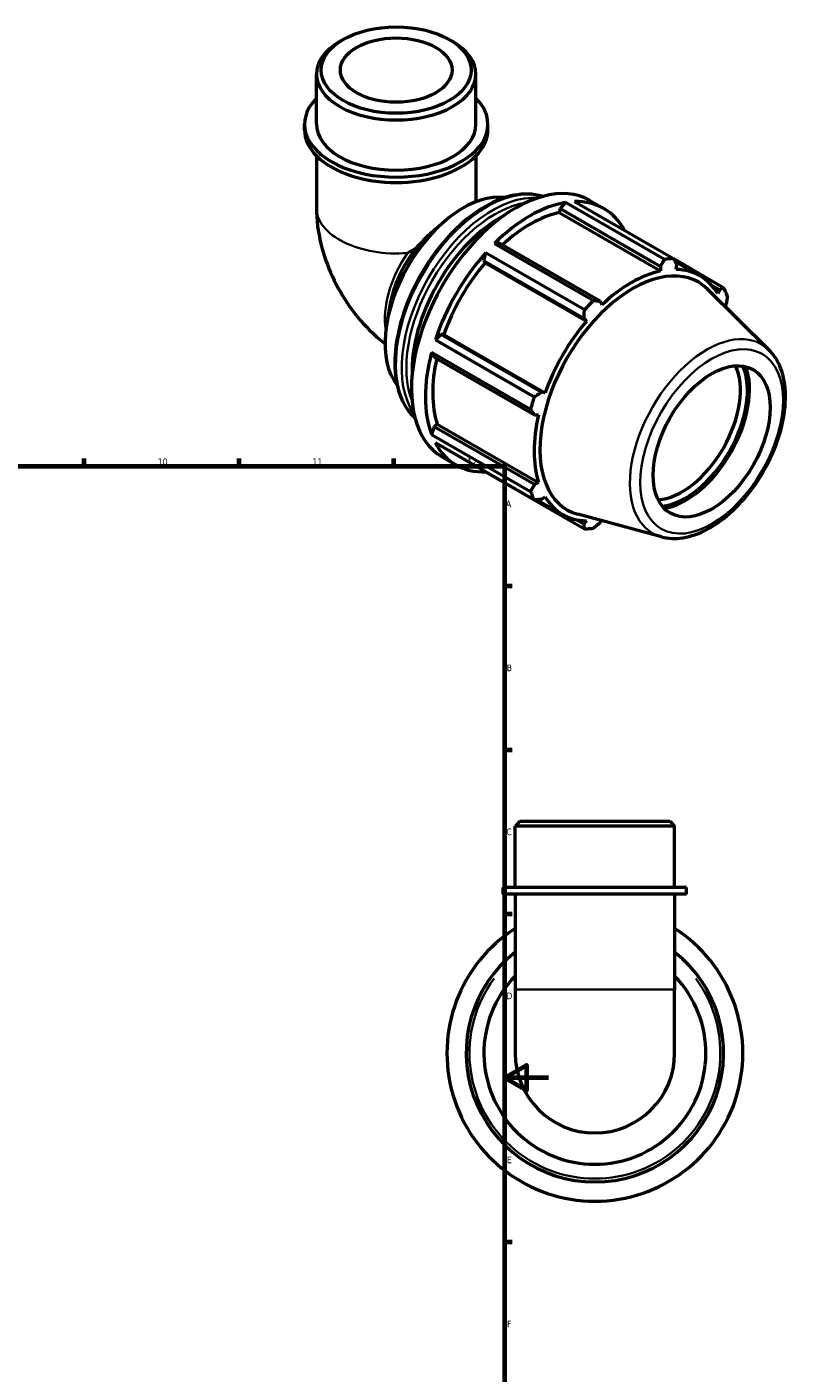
# Model space of a CAD drawing. Header units: millimetres. Extents: x 0 to 950, y -446 to 773.
# Tile 6 of 6: x 605 to 950, y 163 to 773. Entities that reach past the tile are written whole.
import ezdxf

# ---------------------------------------------------------------- set-up
doc = ezdxf.new("R2010")
doc.units = ezdxf.units.MM
for name, color, linetype, lineweight in [('Border (ANSI)', 7, 'Continuous', 70), ('Visible (ANSI)', 7, 'Continuous', 50), ('Visible Narrow (ANSI)', 7, 'Continuous', 35)]:
    doc.layers.add(name, color=color, linetype=linetype, lineweight=lineweight)
doc.styles.add('Note Text (ANSI)', font='tahoma.ttf')

# ---------------------------------------------------------------- blocks, each defined once
blk = doc.blocks.new('Borders Default Border')
at = {"layer": 'Border (ANSI)'}
for p, q in [((70.08, 574), (70.08, 577.45)), ((140.17, 574), (140.17, 577.45)), ((210.25, 574), (210.25, 577.45)), ((280.33, 574), (280.33, 577.45)), ((350.42, 574), (350.42, 577.45)), ((490.58, 574), (490.58, 577.45)), ((560.67, 574), (560.67, 577.45)), ((630.75, 574), (630.75, 577.45)), ((700.83, 574), (700.83, 577.45)), ((770.92, 574), (770.92, 577.45)), ((20, 519.75), (16.55, 519.75)), ((821, 519.75), (824.45, 519.75)), ((20, 445.5), (16.55, 445.5)), ((821, 445.5), (824.45, 445.5)), ((20, 371.25), (16.55, 371.25)), ((821, 371.25), (824.45, 371.25)), ((20, 222.75), (16.55, 222.75)), ((821, 222.75), (824.45, 222.75)), ((20, 148.5), (16.55, 148.5)), ((821, 148.5), (824.45, 148.5)), ((20, 74.25), (16.55, 74.25)), ((821, 74.25), (824.45, 74.25)), ((70.08, 20), (70.08, 16.55)), ((140.17, 20), (140.17, 16.55)), ((210.25, 20), (210.25, 16.55)), ((280.33, 20), (280.33, 16.55)), ((350.42, 20), (350.42, 16.55)), ((490.58, 20), (490.58, 16.55)), ((560.67, 20), (560.67, 16.55)), ((630.75, 20), (630.75, 16.55)), ((700.83, 20), (700.83, 16.55)), ((770.92, 20), (770.92, 16.55))]:
    blk.add_line(p, q, dxfattribs=at)
at = {"layer": 'Border (ANSI)', "flags": 128}
for points in [[(420.5, 594), (420.5, 574), (414.73, 584), (426.27, 584), (420.5, 574)], [(20, 20), (20, 574), (821, 574), (821, 20), (20, 20)], [(0, 297), (20, 297), (10, 302.77), (10, 291.23), (20, 297)], [(841, 297), (821, 297), (831, 302.77), (831, 291.23), (821, 297)], [(420.5, 0), (420.5, 20), (414.73, 10), (426.27, 10), (420.5, 20)]]:
    blk.add_lwpolyline(points, dxfattribs=at)
at = {"layer": 'Border (ANSI)', "attachment_point": 7, "style": 'Note Text (ANSI)'}
for s, insert, char_height in [('1', (34.35, 574.4), 3.05), ('2', (104.2, 574.4), 3.05), ('3', (174.26, 574.34), 3.05), ('4', (244.23, 574.4), 3.05), ('5', (314.48, 574.34), 3.05), ('6', (384.49, 574.34), 3.05), ('7', (454.6, 574.4), 3.05), ('8', (524.63, 574.33), 3.05), ('9', (594.7, 574.34), 3.05), ('10', (663.96, 574.34), 3.048), ('11', (734.04, 574.4), 3.048), ('12', (804.13, 574.4), 3.048), ('A', (16.78, 555.35), 3.05), ('A', (821.63, 555.35), 3.05), ('B', (17.15, 481.1), 3.05), ('B', (821.99, 481.1), 3.05), ('C', (16.95, 406.8), 3.05), ('C', (821.8, 406.8), 3.05), ('D', (16.96, 332.6), 3.05), ('D', (821.81, 332.6), 3.05), ('E', (17.21, 258.35), 3.05), ('E', (822.05, 258.35), 3.05), ('F', (17.29, 184.1), 3.05), ('F', (822.14, 184.1), 3.05), ('G', (16.81, 109.79), 3.05), ('G', (821.66, 109.79), 3.05), ('H', (16.97, 35.6), 3.05), ('H', (821.81, 35.6), 3.05), ('1', (34.35, 16.55), 3.05), ('2', (104.2, 16.55), 3.05), ('3', (174.26, 16.49), 3.05), ('4', (244.23, 16.55), 3.05), ('5', (314.48, 16.49), 3.05), ('6', (384.49, 16.49), 3.05), ('7', (454.6, 16.55), 3.05), ('8', (524.63, 16.48), 3.05), ('9', (594.7, 16.49), 3.05), ('10', (663.96, 16.49), 3.048), ('11', (734.04, 16.55), 3.048), ('12', (804.13, 16.55), 3.048)]:
    blk.add_mtext(s, dxfattribs=dict(at, insert=insert, char_height=char_height))

msp = doc.modelspace()

# ---------------------------------------------------------------- linework, layer by layer
at = {"layer": 'Visible (ANSI)'}
for p, q in [((747.895, 767.025), (746.357, 766.133)), ((796.087, 767.025), (797.625, 766.133)), ((735.878, 728.729), (735.878, 751.484)), ((808.104, 728.729), (808.104, 751.484)), ((730.461, 726.277), (730.461, 728.729)), ((813.521, 726.277), (813.521, 728.729)), ((735.878, 714.467), (735.878, 691.033)), ((808.104, 714.467), (808.104, 693.675)), ((846.262, 690.546), (845.835, 688.733)), ((845.835, 688.733), (891.718, 662.31)), ((848.627, 693.297), (846.262, 690.546)), ((846.262, 690.546), (891.683, 664.39)), ((893.433, 667.495), (848.627, 693.297)), ((852.763, 693.698), (897.569, 667.896)), ((859.704, 694.218), (866.021, 690.58)), ((790.418, 681.902), (794.645, 685.439)), ((812.408, 670.459), (811.585, 667.069)), ((857.213, 644.657), (812.408, 670.459)), ((818.909, 674.794), (816.544, 674.821)), ((816.544, 674.821), (861.349, 649.02)), ((864.33, 648.638), (818.909, 674.794)), ((811.585, 667.069), (812.241, 665.989)), ((811.585, 667.069), (857.006, 640.912)), ((812.241, 665.989), (858.124, 639.567)), ((891.683, 664.39), (891.718, 662.31)), ((920.256, 654.731), (897.644, 667.752)), ((898.226, 666.622), (909.563, 660.094)), ((898.813, 662.998), (899.008, 665.1)), ((940.814, 626.529), (912.951, 654.099)), ((914.644, 656.009), (918.349, 653.875)), ((918.349, 653.875), (917.55, 652.125)), ((769.143, 646.724), (767.772, 638.772)), ((865.22, 647.051), (864.33, 648.638)), ((920.868, 646.266), (921.383, 647.154)), ((857.006, 640.912), (858.124, 639.567)), ((792.243, 633.569), (789.721, 631.165)), ((789.721, 631.165), (834.527, 605.363)), ((793.504, 633.536), (792.243, 633.569)), ((837.665, 607.412), (792.243, 633.569)), ((793.504, 633.536), (839.387, 607.114)), ((788.008, 625.396), (789.21, 623.353)), ((832.814, 599.594), (788.008, 625.396)), ((789.21, 623.353), (834.631, 597.197)), ((839.387, 607.114), (837.665, 607.412)), ((789.21, 591.728), (788.008, 588.301)), ((790.565, 593.003), (789.21, 591.728)), ((834.631, 565.572), (789.21, 591.728)), ((790.565, 593.003), (836.448, 566.581)), ((834.631, 597.197), (836.448, 597.217)), ((788.008, 588.301), (832.814, 562.5)), ((834.527, 558.704), (789.721, 584.506)), ((792.834, 578.096), (799.15, 574.458)), ((812.365, 571.466), (812.408, 571.34)), ((812.408, 571.34), (857.213, 545.539)), ((836.448, 566.581), (834.631, 565.572)), ((835.805, 558.762), (847.374, 552.1)), ((837.665, 558.851), (839.387, 560.069)), ((857.006, 547.626), (853.21, 549.812)), ((892.09, 541.919), (854.26, 552.179)), ((858.124, 549.196), (857.006, 547.626)), ((864.33, 548.336), (864.883, 549.298)), ((828.01, 413.177), (825.843, 411.011)), ((898.069, 411.011), (825.843, 411.011)), ((825.843, 383.177), (825.843, 411.011)), ((828.01, 413.177), (895.902, 413.177)), ((895.902, 413.177), (898.069, 411.011)), ((898.069, 383.177), (898.069, 411.011)), ((903.486, 383.177), (820.426, 383.177)), ((820.426, 380.177), (820.426, 383.177)), ((903.486, 380.177), (820.426, 380.177)), ((825.843, 380.177), (825.843, 337.068)), ((898.069, 380.177), (898.069, 337.068)), ((903.486, 380.177), (903.486, 383.177)), ((825.843, 337.068), (825.843, 308.177)), ((898.069, 308.177), (898.069, 337.068))]:
    msp.add_line(p, q, dxfattribs=at)
for radius, start, end in [(67, 122.61559, 57.38441), (58.29, 128.282567, 51.717433), (50.25, 135.944507, 44.055493), (36.113, 180, 0)]:
    msp.add_arc((861.956, 308.177), radius, start, end, dxfattribs=at)
for centre, major_axis, ratio in [((771.991, 753.256), (-33.946, 0), 0.5758617), ((771.991, 753.256), (-25.279, 0), 0.5758617), ((914.827, 585.16), (-18.714, -32.497), 0.5780931)]:
    msp.add_ellipse(centre, major_axis=major_axis, ratio=ratio, dxfattribs=at)
for centre, major_axis, ratio, start_param, end_param in [((771.991, 751.484), (-36.113, 0), 0.5758617, 5.5016397, 10.2063236), ((771.991, 728.729), (-41.53, 0), 0.5758617, 5.7667102, 9.9412531), ((771.991, 726.277), (-41.53, 0), 0.5758617, 0, 3.1415927), ((771.991, 728.729), (-36.113, 0), 0.5758617, 0, 3.1415926), ((826.269, 636.157), (33.435, 58.061), 0.5780931, 0, 3.1415927), ((802.463, 649.866), (25.076, 43.546), 0.5780931, 0.2241623, 2.9174303), ((832.586, 632.519), (-33.435, -58.061), 0.5780931, 3.5796218, 4.2704924), ((832.586, 632.519), (-31.095, -53.997), 0.5780931, 3.6196245, 4.213542), ((832.586, 632.519), (33.435, 58.061), 0.5780931, 5.9396837, 6.6266869), ((819.127, 640.27), (-28.216, -48.998), 0.5780931, 3.8831249, 5.5416531), ((794.075, 654.696), (-18.022, -31.295), 0.5780931, 4.4510762, 5.2778811), ((771.991, 667.413), (-36.113, -20.877), 0.0016725, 4.452043, 4.5695251), ((832.586, 632.519), (-33.435, -58.061), 0.5780931, 4.36502, 5.0558906), ((832.586, 632.519), (-31.095, -53.997), 0.5780931, 4.4050227, 5.0158879), ((877.391, 606.718), (33.435, 58.061), 0.5780931, 0.3435016, 0.4380292), ((879.118, 605.723), (29.684, 51.548), 0.5780931, 6.1320197, 9.5759436), ((878.469, 606.097), (-31.095, -53.997), 0.5780931, 3.6196245, 4.2304897), ((878.469, 606.097), (31.095, 53.997), 0.5780931, 5.975819, 6.5866842), ((877.391, 606.718), (33.435, 58.061), 0.5780931, 5.8412887, 5.9358163), ((877.391, 606.718), (-33.435, -58.061), 0.5780931, 4.2704924, 4.36502), ((878.469, 606.097), (-31.095, -53.997), 0.5780931, 4.4050227, 5.0158879), ((832.586, 632.519), (-33.435, -58.061), 0.5780931, 5.1504181, 5.8412887), ((832.586, 632.519), (-31.095, -53.997), 0.5780931, 5.2072079, 5.8012861), ((901.333, 592.93), (18.714, 32.497), 0.5780931, 3.5089442, 5.9158337), ((902.924, 592.014), (19.837, 34.447), 0.5780931, 3.5431856, 5.8815924), ((902.924, 592.014), (20.499, 35.598), 0.5780931, 3.5896751, 5.8351029), ((877.391, 606.718), (-33.435, -58.061), 0.5780931, 5.0558906, 5.1504181), ((878.469, 606.097), (-31.095, -53.997), 0.5780931, 5.1904208, 5.8012861), ((832.586, 632.519), (-33.435, -58.061), 0.5780931, 5.9358163, 6.6266869), ((877.391, 606.718), (-33.435, -58.061), 0.5780931, 5.8412887, 5.9358163), ((878.469, 606.097), (-31.095, -53.997), 0.5780931, 5.975819, 6.5866842), ((877.391, 606.718), (-33.435, -58.061), 0.5780931, 0.3435016, 0.4380292)]:
    msp.add_ellipse(centre, major_axis=major_axis, ratio=ratio, start_param=start_param, end_param=end_param, dxfattribs=at)
for points, knots in [([(838.19, 696.035), (836.111, 696.711), (833.894, 697.076), (827.617, 697.229), (823.381, 696.411), (814.647, 693.055), (810.143, 690.469), (801.389, 683.803), (797.141, 679.72), (789.336, 670.487), (785.778, 665.342), (779.699, 654.502), (777.177, 648.81), (773.421, 637.438), (772.188, 631.759), (771.152, 620.967), (771.351, 615.857), (773.204, 606.738), (774.854, 602.721), (778.162, 598.102), (779.258, 596.872), (780.463, 595.792)], [5.6213026, 5.6213026, 5.6213026, 5.6213026, 5.8043157, 5.8043157, 6.1189285, 6.1189285, 6.4423895, 6.4423895, 6.7666317, 6.7666317, 7.0901463, 7.0901463, 7.4133759, 7.4133759, 7.7369656, 7.7369656, 8.0612739, 8.0612739, 8.3842431, 8.3842431, 8.5197318, 8.5197318, 8.5197318, 8.5197318]), ([(735.878, 691.033), (735.878, 685.288), (736.634, 679.861), (739.146, 669.475), (740.914, 664.515), (745.29, 655.03), (747.901, 650.508), (753.928, 641.975), (757.341, 637.963), (763.013, 632.566), (764.914, 630.924), (766.931, 629.367)], [3.1415927, 3.1415927, 3.1415927, 3.1415927, 3.4557519, 3.4557519, 3.7699112, 3.7699112, 4.0840704, 4.0840704, 4.3982297, 4.3982297, 4.5442454, 4.5442454, 4.5442454, 4.5442454]), ([(781.254, 672.846), (781.443, 673.065), (781.633, 673.285), (783.572, 675.487), (785.468, 677.431), (788.288, 680.064), (789.339, 680.998), (790.418, 681.901)], [13.9656385, 13.9656385, 13.9656385, 13.9656385, 14.0496281, 14.0496281, 14.8102594, 14.8102594, 15.2092279, 15.2092279, 15.2092279, 15.2092279]), ([(892.09, 541.919), (895.154, 541.088), (898.458, 540.979), (905.534, 542.108), (909.33, 543.484), (916.97, 547.637), (920.813, 550.48), (928.049, 557.277), (931.443, 561.23), (937.457, 569.831), (940.081, 574.474), (944.321, 584.015), (945.937, 588.912), (947.987, 598.522), (948.417, 603.232), (947.964, 612.015), (947.082, 616.092), (944.321, 622.271), (942.752, 624.611), (940.814, 626.529)], [2.5092938, 2.5092938, 2.5092938, 2.5092938, 2.7959397, 2.7959397, 3.11366, 3.11366, 3.446111, 3.446111, 3.777947, 3.777947, 4.1080266, 4.1080266, 4.4381921, 4.4381921, 4.7702072, 4.7702072, 5.1023335, 5.1023335, 5.3485553, 5.3485553, 5.3485553, 5.3485553])]:
    msp.add_open_spline(points, degree=3, knots=knots, dxfattribs=at)
for points, weights in [([(891.683, 664.39), (892.546, 665.907), (893.433, 667.495)], [1.00167147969, 1.00124414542, 1]), ([(897.569, 667.896), (898.309, 666.466), (899.008, 665.1)], [1, 1.00124414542, 1.00167147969]), ([(918.349, 653.875), (919.289, 654.291), (920.256, 654.731)], [1.00167147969, 1.00124414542, 1]), ([(861.349, 649.02), (862.876, 648.821), (864.33, 648.638)], [1, 1.00124414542, 1.00167147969]), ([(921.969, 650.935), (921.676, 649.003), (921.383, 647.154)], [1, 1.00124414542, 1.00167147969]), ([(857.006, 640.912), (857.114, 642.743), (857.213, 644.657)], [1.00167147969, 1.00124414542, 1]), ([(834.527, 605.363), (836.134, 606.405), (837.665, 607.412)], [1, 1.00124414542, 1.00167147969]), ([(834.631, 597.197), (833.747, 598.368), (832.814, 599.594)], [1.00167147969, 1.00124414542, 1]), ([(832.814, 562.5), (833.747, 564.064), (834.631, 565.572)], [1, 1.00124414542, 1.00167147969]), ([(837.665, 558.851), (836.134, 558.775), (834.527, 558.704)], [1.00167147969, 1.00124414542, 1]), ([(857.213, 545.539), (857.114, 546.6), (857.006, 547.626)], [1, 1.00124414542, 1.00167147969]), ([(864.33, 548.336), (862.876, 547.159), (861.349, 545.94)], [1.00167147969, 1.00124414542, 1])]:
    msp.add_rational_spline(points, weights, degree=2, dxfattribs=at)
at = {"layer": 'Visible Narrow (ANSI)'}
msp.add_line((826.288, 337.068), (897.624, 337.068), dxfattribs=at)
msp.add_arc((861.956, 308.177), 56.79, 143.538372, 36.461628, dxfattribs=at)
for centre, major_axis, ratio, start_param, end_param in [((813.046, 643.771), (-29.089, -50.513), 0.5780931, 3.2701809, 6.154597), ((815.686, 642.251), (29.089, 50.513), 0.5780931, 0.2649891, 2.8766035), ((771.991, 691.033), (-36.113, 0), 0.5758617, 0, 1.7126934), ((816.746, 641.64), (28.34, 49.213), 0.5780931, 0.4313231, 2.7102696), ((792.42, 655.649), (-18.022, -31.295), 0.5780931, 4.5685582, 5.6819656), ((912.727, 586.369), (24.643, 42.793), 0.5780931, 6.1320197, 9.5759436)]:
    msp.add_ellipse(centre, major_axis=major_axis, ratio=ratio, start_param=start_param, end_param=end_param, dxfattribs=at)
msp.add_ellipse((914.827, 585.16), major_axis=(-22.812, -39.614), ratio=0.5780931, dxfattribs=at)

# ---------------------------------------------------------------- block references
msp.add_blockref('Borders Default Border', (0, 0))

doc.saveas('drawing.dxf')
